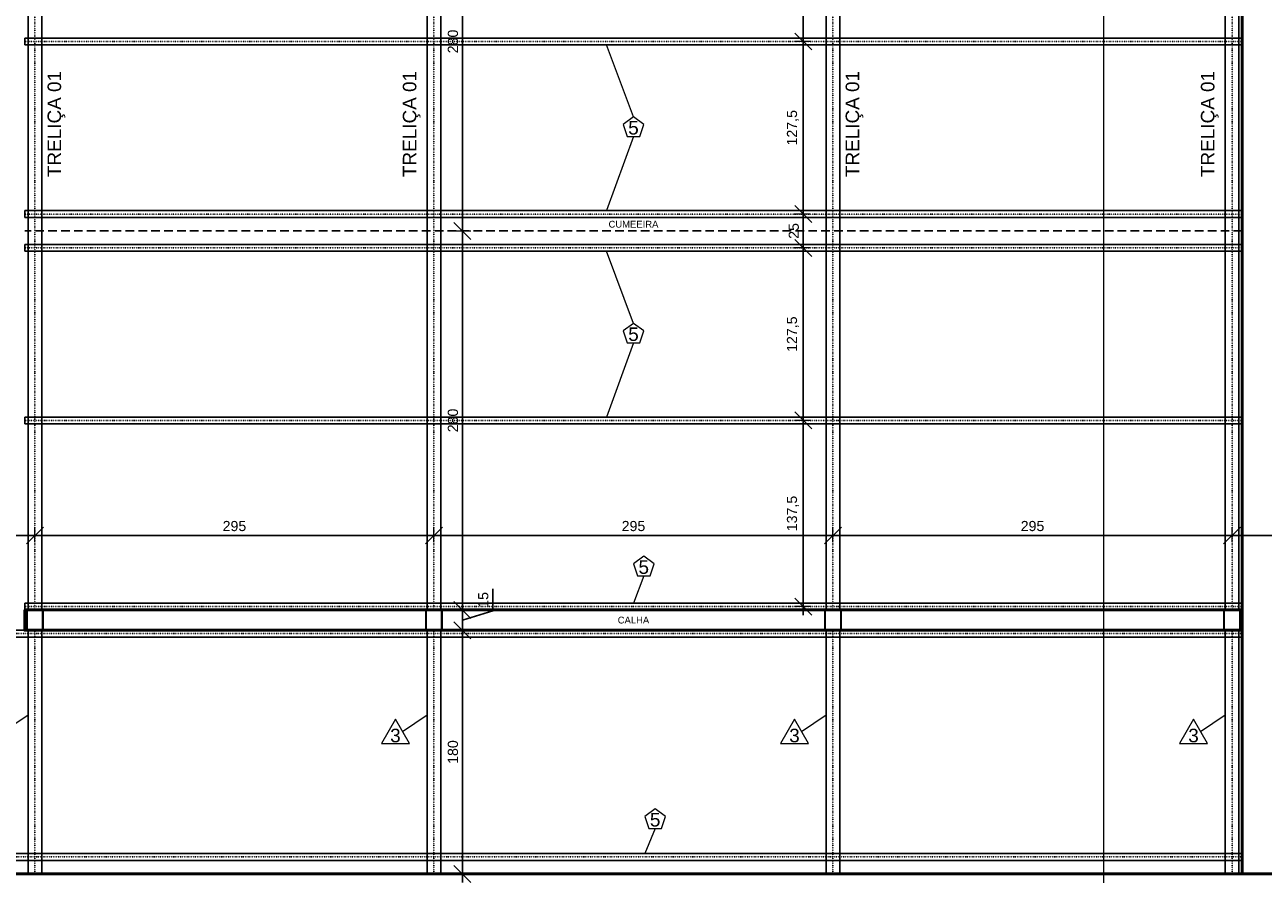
# Model space of a CAD drawing. Header units: millimetres. Extents: x 10906 to 25863, y 1966 to 4861.
# Tile 152 of 163: x 17996 to 18912, y 2941 to 3569. Entities that reach past the tile are written whole.
import ezdxf
from ezdxf.enums import TextEntityAlignment as Align

# ---------------------------------------------------------------- set-up
doc = ezdxf.new("R2010")
doc.units = ezdxf.units.MM
doc.linetypes.add('DASHED2', pattern=[9.525, 6.35, -3.175])
doc.linetypes.add('DOT2', pattern=[3.175, 0, -3.175])
for name, color, linetype, lineweight in [('AUX', 7, 'Continuous', 50), ('COTAS', 4, 'Continuous', 20), ('FO-Cortes', 7, 'Continuous', 5)]:
    doc.layers.add(name, color=color, linetype=linetype, lineweight=lineweight)
for name, color, linetype in [('CUMEEIRA', 40, 'DASHED2'), ('PILARES', 3, 'Continuous'), ('TERÇA', 5, 'Continuous'), ('TERÇA EIXO', 5, 'DOT2'), ('TEXTO', 7, 'Continuous'), ('TRELIÇA', 1, 'Continuous'), ('TRELIÇA EIXO', 89, 'DOT2')]:
    doc.layers.add(name, color=color, linetype=linetype)
doc.styles.add('1', font='arial.ttf', dxfattribs={"height": 1})
doc.styles.add('2', font='arial.ttf', dxfattribs={"height": 2})
doc.styles.add('Annotative', font='arial.ttf')
doc.dimstyles.new('MURILO', dxfattribs={"dimscale": 0, "dimtxt": 1.5, "dimasz": 2.5, "dimexe": 1.25, "dimexo": 0, "dimtad": 1, "dimtxsty": 'Annotative', "dimblk": 'OBLIQUE', "dimcen": 2.5, "dimdle": 1.25, "dimclrd": 256, "dimclre": 256, "dimclrt": 7, "dimadec": 0, "dimazin": 0, "dimtfac": 1, "dimtmove": 0, "dimatfit": 3, "dimldrblk": 'OBLIQUE', "dimfxl": 1, "dimfxlon": 1, "dimtfillclr": 5, "dimlwe": -1, "dimarcsym": 0})

# ---------------------------------------------------------------- blocks, each defined once
blk = doc.blocks.new('_Oblique')
at = {"color": 0, "linetype": 'ByBlock', "lineweight": -2}
blk.add_line((-0.5, -0.5), (0.5, 0.5), dxfattribs=at)
blk = doc.blocks.new('*D992')
at = {"layer": 'COTAS', "transparency": 16777216}
for p, q in [((17708.81, 3186.31), (17708.81, 3197.56)), ((18003.81, 3186.31), (18003.81, 3197.56))]:
    blk.add_line(p, q, dxfattribs=at)
at = {"layer": 'COTAS', "lineweight": -2, "transparency": 16777216}
blk.add_line((17702.56, 3191.31), (18010.06, 3191.31), dxfattribs=at)
at = {"layer": 'Defpoints', "color": 0, "transparency": 16777216}
for p in [(18003.81, 3191.31), (17708.81, 3136.31), (18003.81, 3136.31)]:
    blk.add_point(p, dxfattribs=at)
at = {"layer": 'COTAS', "lineweight": -2, "transparency": 16777216, "xscale": 12.5, "yscale": 12.5, "zscale": 12.5, "rotation": 180}
blk.add_blockref('_Oblique', (17708.81, 3191.31), dxfattribs=at)
at = {"layer": 'COTAS', "lineweight": -2, "transparency": 16777216, "xscale": 12.5, "yscale": 12.5, "zscale": 12.5}
blk.add_blockref('_Oblique', (18003.81, 3191.31), dxfattribs=at)
at = {"layer": 'COTAS', "color": 7, "transparency": 16777216, "insert": (17856.31, 3198.26), "char_height": 7.5, "attachment_point": 5, "style": 'Annotative'}
blk.add_mtext('295', dxfattribs=at)
blk = doc.blocks.new('*D993')
at = {"layer": 'COTAS', "transparency": 16777216}
for p, q in [((18003.81, 3186.31), (18003.81, 3197.56)), ((18298.81, 3186.31), (18298.81, 3197.56))]:
    blk.add_line(p, q, dxfattribs=at)
at = {"layer": 'COTAS', "lineweight": -2, "transparency": 16777216}
blk.add_line((17997.56, 3191.31), (18305.06, 3191.31), dxfattribs=at)
at = {"layer": 'Defpoints', "color": 0, "transparency": 16777216}
for p in [(18298.81, 3191.31), (18003.81, 3136.31), (18298.81, 3136.31)]:
    blk.add_point(p, dxfattribs=at)
at = {"layer": 'COTAS', "lineweight": -2, "transparency": 16777216, "xscale": 12.5, "yscale": 12.5, "zscale": 12.5, "rotation": 180}
blk.add_blockref('_Oblique', (18003.81, 3191.31), dxfattribs=at)
at = {"layer": 'COTAS', "lineweight": -2, "transparency": 16777216, "xscale": 12.5, "yscale": 12.5, "zscale": 12.5}
blk.add_blockref('_Oblique', (18298.81, 3191.31), dxfattribs=at)
at = {"layer": 'COTAS', "color": 7, "transparency": 16777216, "insert": (18151.31, 3198.26), "char_height": 7.5, "attachment_point": 5, "style": 'Annotative'}
blk.add_mtext('295', dxfattribs=at)
blk = doc.blocks.new('*D994')
at = {"layer": 'COTAS', "transparency": 16777216}
for p, q in [((18298.81, 3186.31), (18298.81, 3197.56)), ((18593.81, 3186.31), (18593.81, 3197.56))]:
    blk.add_line(p, q, dxfattribs=at)
at = {"layer": 'COTAS', "lineweight": -2, "transparency": 16777216}
blk.add_line((18292.56, 3191.31), (18600.06, 3191.31), dxfattribs=at)
at = {"layer": 'Defpoints', "color": 0, "transparency": 16777216}
for p in [(18593.81, 3191.31), (18298.81, 3136.31), (18593.81, 3136.31)]:
    blk.add_point(p, dxfattribs=at)
at = {"layer": 'COTAS', "lineweight": -2, "transparency": 16777216, "xscale": 12.5, "yscale": 12.5, "zscale": 12.5, "rotation": 180}
blk.add_blockref('_Oblique', (18298.81, 3191.31), dxfattribs=at)
at = {"layer": 'COTAS', "lineweight": -2, "transparency": 16777216, "xscale": 12.5, "yscale": 12.5, "zscale": 12.5}
blk.add_blockref('_Oblique', (18593.81, 3191.31), dxfattribs=at)
at = {"layer": 'COTAS', "color": 7, "transparency": 16777216, "insert": (18446.31, 3198.26), "char_height": 7.5, "attachment_point": 5, "style": 'Annotative'}
blk.add_mtext('295', dxfattribs=at)
blk = doc.blocks.new('*D995')
at = {"layer": 'COTAS', "transparency": 16777216}
for p, q in [((18593.81, 3186.31), (18593.81, 3197.56)), ((18888.81, 3186.31), (18888.81, 3197.56))]:
    blk.add_line(p, q, dxfattribs=at)
at = {"layer": 'COTAS', "lineweight": -2, "transparency": 16777216}
blk.add_line((18587.56, 3191.31), (18895.06, 3191.31), dxfattribs=at)
at = {"layer": 'Defpoints', "color": 0, "transparency": 16777216}
for p in [(18888.81, 3191.31), (18593.81, 3136.31), (18888.81, 3136.31)]:
    blk.add_point(p, dxfattribs=at)
at = {"layer": 'COTAS', "lineweight": -2, "transparency": 16777216, "xscale": 12.5, "yscale": 12.5, "zscale": 12.5, "rotation": 180}
blk.add_blockref('_Oblique', (18593.81, 3191.31), dxfattribs=at)
at = {"layer": 'COTAS', "lineweight": -2, "transparency": 16777216, "xscale": 12.5, "yscale": 12.5, "zscale": 12.5}
blk.add_blockref('_Oblique', (18888.81, 3191.31), dxfattribs=at)
at = {"layer": 'COTAS', "color": 7, "transparency": 16777216, "insert": (18741.31, 3198.26), "char_height": 7.5, "attachment_point": 5, "style": 'Annotative'}
blk.add_mtext('295', dxfattribs=at)
blk = doc.blocks.new('*D996')
at = {"layer": 'COTAS', "transparency": 16777216}
for p, q in [((18888.81, 3186.31), (18888.81, 3197.56)), ((19531.41, 3186.31), (19531.41, 3197.56))]:
    blk.add_line(p, q, dxfattribs=at)
at = {"layer": 'COTAS', "lineweight": -2, "transparency": 16777216}
blk.add_line((18882.56, 3191.31), (19537.66, 3191.31), dxfattribs=at)
at = {"layer": 'Defpoints', "color": 0, "transparency": 16777216}
for p in [(19531.41, 3191.31), (18888.81, 3136.31), (19531.41, 2941.31)]:
    blk.add_point(p, dxfattribs=at)
at = {"layer": 'COTAS', "lineweight": -2, "transparency": 16777216, "xscale": 12.5, "yscale": 12.5, "zscale": 12.5, "rotation": 180}
blk.add_blockref('_Oblique', (18888.81, 3191.31), dxfattribs=at)
at = {"layer": 'COTAS', "lineweight": -2, "transparency": 16777216, "xscale": 12.5, "yscale": 12.5, "zscale": 12.5}
blk.add_blockref('_Oblique', (19531.41, 3191.31), dxfattribs=at)
at = {"layer": 'COTAS', "color": 7, "transparency": 16777216, "insert": (19210.11, 3198.94), "char_height": 7.5, "attachment_point": 5, "style": 'Annotative'}
blk.add_mtext('642,6', dxfattribs=at)
blk = doc.blocks.new('*D1009')
at = {"layer": 'COTAS', "lineweight": -2, "transparency": 16777216}
blk.add_line((18319.81, 3410.06), (18319.81, 3702.56), dxfattribs=at)
at = {"layer": 'COTAS', "transparency": 16777216}
for p, q in [((18314.81, 3696.31), (18326.06, 3696.31)), ((18314.81, 3416.31), (18326.06, 3416.31))]:
    blk.add_line(p, q, dxfattribs=at)
at = {"layer": 'Defpoints', "color": 0, "transparency": 16777216}
for p in [(18304.81, 3696.31), (18319.81, 3696.31), (18303.81, 3416.31)]:
    blk.add_point(p, dxfattribs=at)
at = {"layer": 'COTAS', "lineweight": -2, "transparency": 16777216, "xscale": 12.5, "yscale": 12.5, "zscale": 12.5}
for p, rotation in [((18319.81, 3696.31), 90), ((18319.81, 3416.31), 270)]:
    blk.add_blockref('_Oblique', p, dxfattribs=dict(at, rotation=rotation))
at = {"layer": 'COTAS', "color": 7, "transparency": 16777216, "insert": (18312.86, 3556.31), "char_height": 7.5, "attachment_point": 5, "rotation": 90, "style": 'Annotative'}
blk.add_mtext('280', dxfattribs=at)
blk = doc.blocks.new('*D1012')
at = {"layer": 'COTAS', "transparency": 16777216}
for p, q in [((18314.81, 3416.31), (18326.06, 3416.31)), ((18314.81, 3136.31), (18326.06, 3136.31))]:
    blk.add_line(p, q, dxfattribs=at)
at = {"layer": 'COTAS', "lineweight": -2, "transparency": 16777216}
blk.add_line((18319.81, 3422.56), (18319.81, 3130.06), dxfattribs=at)
at = {"layer": 'Defpoints', "color": 0, "transparency": 16777216}
for p in [(18303.81, 3416.31), (18304.81, 3136.31), (18319.81, 3136.31)]:
    blk.add_point(p, dxfattribs=at)
at = {"layer": 'COTAS', "lineweight": -2, "transparency": 16777216, "xscale": 12.5, "yscale": 12.5, "zscale": 12.5}
for p, rotation in [((18319.81, 3416.31), 90), ((18319.81, 3136.31), 270)]:
    blk.add_blockref('_Oblique', p, dxfattribs=dict(at, rotation=rotation))
at = {"layer": 'COTAS', "color": 7, "transparency": 16777216, "insert": (18312.86, 3276.31), "char_height": 7.5, "attachment_point": 5, "rotation": 90, "style": 'Annotative'}
blk.add_mtext('280', dxfattribs=at)
blk = doc.blocks.new('*D1013')
at = {"layer": 'COTAS', "lineweight": -2, "transparency": 16777216}
for p, q in [((18342.24, 3135.54), (18342.24, 3151.88)), ((18319.81, 3142.56), (18319.81, 3115.06)), ((18319.81, 3128.81), (18342.24, 3135.54))]:
    blk.add_line(p, q, dxfattribs=at)
at = {"layer": 'COTAS', "transparency": 16777216}
for p, q in [((18314.81, 3136.31), (18326.06, 3136.31)), ((18314.81, 3121.31), (18326.06, 3121.31))]:
    blk.add_line(p, q, dxfattribs=at)
at = {"layer": 'Defpoints', "color": 0, "transparency": 16777216}
for p in [(18304.81, 3136.31), (18304.81, 3121.31), (18319.81, 3121.31)]:
    blk.add_point(p, dxfattribs=at)
at = {"layer": 'COTAS', "lineweight": -2, "transparency": 16777216, "xscale": 12.5, "yscale": 12.5, "zscale": 12.5}
for p, rotation in [((18319.81, 3136.31), 90), ((18319.81, 3121.31), 270)]:
    blk.add_blockref('_Oblique', p, dxfattribs=dict(at, rotation=rotation))
at = {"layer": 'COTAS', "color": 7, "transparency": 16777216, "insert": (18335.28, 3143.71), "char_height": 7.5, "attachment_point": 5, "rotation": 90, "style": 'Annotative'}
blk.add_mtext('15', dxfattribs=at)
blk = doc.blocks.new('*D1014')
at = {"layer": 'COTAS', "lineweight": -2, "transparency": 16777216}
blk.add_line((18319.81, 3127.56), (18319.81, 2935.06), dxfattribs=at)
at = {"layer": 'COTAS', "transparency": 16777216}
for p, q in [((18314.81, 3121.31), (18326.06, 3121.31)), ((18314.81, 2941.31), (18326.06, 2941.31))]:
    blk.add_line(p, q, dxfattribs=at)
at = {"layer": 'Defpoints', "color": 0, "transparency": 16777216}
for p in [(18304.81, 3121.31), (18303.81, 2941.31), (18319.81, 2941.31)]:
    blk.add_point(p, dxfattribs=at)
at = {"layer": 'COTAS', "lineweight": -2, "transparency": 16777216, "xscale": 12.5, "yscale": 12.5, "zscale": 12.5}
for p, rotation in [((18319.81, 3121.31), 90), ((18319.81, 2941.31), 270)]:
    blk.add_blockref('_Oblique', p, dxfattribs=dict(at, rotation=rotation))
at = {"layer": 'COTAS', "color": 7, "transparency": 16777216, "insert": (18312.86, 3031.31), "char_height": 7.5, "attachment_point": 5, "rotation": 90, "style": 'Annotative'}
blk.add_mtext('180', dxfattribs=at)
blk = doc.blocks.new('*D1015')
at = {"layer": 'COTAS', "lineweight": -2, "transparency": 16777216}
blk.add_line((18571.81, 3700.06), (18571.81, 3550.06), dxfattribs=at)
at = {"layer": 'COTAS', "transparency": 16777216}
for p, q in [((18576.81, 3693.81), (18565.56, 3693.81)), ((18576.81, 3556.31), (18565.56, 3556.31))]:
    blk.add_line(p, q, dxfattribs=at)
at = {"layer": 'Defpoints', "color": 0, "transparency": 16777216}
for p in [(18599.31, 3693.81), (18571.81, 3556.31), (18599.31, 3556.31)]:
    blk.add_point(p, dxfattribs=at)
at = {"layer": 'COTAS', "lineweight": -2, "transparency": 16777216, "xscale": 12.5, "yscale": 12.5, "zscale": 12.5}
for p, rotation in [((18571.81, 3693.81), 90), ((18571.81, 3556.31), 270)]:
    blk.add_blockref('_Oblique', p, dxfattribs=dict(at, rotation=rotation))
at = {"layer": 'COTAS', "color": 7, "transparency": 16777216, "insert": (18564.18, 3625.06), "char_height": 7.5, "attachment_point": 5, "rotation": 90, "style": 'Annotative'}
blk.add_mtext('137,5', dxfattribs=at)
blk = doc.blocks.new('*D1016')
at = {"layer": 'COTAS', "lineweight": -2, "transparency": 16777216}
blk.add_line((18571.81, 3562.56), (18571.81, 3422.56), dxfattribs=at)
at = {"layer": 'COTAS', "transparency": 16777216}
for p, q in [((18576.81, 3556.31), (18565.56, 3556.31)), ((18576.81, 3428.81), (18565.56, 3428.81))]:
    blk.add_line(p, q, dxfattribs=at)
at = {"layer": 'Defpoints', "color": 0, "transparency": 16777216}
for p in [(18599.31, 3556.31), (18571.81, 3428.81), (18599.31, 3428.81)]:
    blk.add_point(p, dxfattribs=at)
at = {"layer": 'COTAS', "lineweight": -2, "transparency": 16777216, "xscale": 12.5, "yscale": 12.5, "zscale": 12.5}
for p, rotation in [((18571.81, 3556.31), 90), ((18571.81, 3428.81), 270)]:
    blk.add_blockref('_Oblique', p, dxfattribs=dict(at, rotation=rotation))
at = {"layer": 'COTAS', "color": 7, "transparency": 16777216, "insert": (18564.18, 3492.56), "char_height": 7.5, "attachment_point": 5, "rotation": 90, "style": 'Annotative'}
blk.add_mtext('127,5', dxfattribs=at)
blk = doc.blocks.new('*D1017')
at = {"layer": 'COTAS', "lineweight": -2, "transparency": 16777216}
blk.add_line((18571.81, 3435.06), (18571.81, 3397.56), dxfattribs=at)
at = {"layer": 'COTAS', "transparency": 16777216}
for p, q in [((18576.81, 3428.81), (18565.56, 3428.81)), ((18576.81, 3403.81), (18565.56, 3403.81))]:
    blk.add_line(p, q, dxfattribs=at)
at = {"layer": 'Defpoints', "color": 0, "transparency": 16777216}
for p in [(18599.31, 3428.81), (18571.81, 3403.81), (18599.31, 3403.81)]:
    blk.add_point(p, dxfattribs=at)
at = {"layer": 'COTAS', "lineweight": -2, "transparency": 16777216, "xscale": 12.5, "yscale": 12.5, "zscale": 12.5}
for p, rotation in [((18571.81, 3428.81), 90), ((18571.81, 3403.81), 270)]:
    blk.add_blockref('_Oblique', p, dxfattribs=dict(at, rotation=rotation))
at = {"layer": 'COTAS', "color": 7, "transparency": 16777216, "insert": (18564.86, 3416.31), "char_height": 7.5, "attachment_point": 5, "rotation": 90, "style": 'Annotative'}
blk.add_mtext('25', dxfattribs=at)
blk = doc.blocks.new('*D1018')
at = {"layer": 'COTAS', "lineweight": -2, "transparency": 16777216}
blk.add_line((18571.81, 3410.06), (18571.81, 3270.06), dxfattribs=at)
at = {"layer": 'COTAS', "transparency": 16777216}
for p, q in [((18576.81, 3403.81), (18565.56, 3403.81)), ((18576.81, 3276.31), (18565.56, 3276.31))]:
    blk.add_line(p, q, dxfattribs=at)
at = {"layer": 'Defpoints', "color": 0, "transparency": 16777216}
for p in [(18599.31, 3403.81), (18571.81, 3276.31), (18599.31, 3276.31)]:
    blk.add_point(p, dxfattribs=at)
at = {"layer": 'COTAS', "lineweight": -2, "transparency": 16777216, "xscale": 12.5, "yscale": 12.5, "zscale": 12.5}
for p, rotation in [((18571.81, 3403.81), 90), ((18571.81, 3276.31), 270)]:
    blk.add_blockref('_Oblique', p, dxfattribs=dict(at, rotation=rotation))
at = {"layer": 'COTAS', "color": 7, "transparency": 16777216, "insert": (18564.18, 3340.06), "char_height": 7.5, "attachment_point": 5, "rotation": 90, "style": 'Annotative'}
blk.add_mtext('127,5', dxfattribs=at)
blk = doc.blocks.new('*D1019')
at = {"layer": 'COTAS', "lineweight": -2, "transparency": 16777216}
blk.add_line((18571.81, 3282.56), (18571.81, 3132.56), dxfattribs=at)
at = {"layer": 'COTAS', "transparency": 16777216}
for p, q in [((18576.81, 3276.31), (18565.56, 3276.31)), ((18576.81, 3138.81), (18565.56, 3138.81))]:
    blk.add_line(p, q, dxfattribs=at)
at = {"layer": 'Defpoints', "color": 0, "transparency": 16777216}
for p in [(18599.31, 3276.31), (18571.81, 3138.81), (18599.31, 3138.81)]:
    blk.add_point(p, dxfattribs=at)
at = {"layer": 'COTAS', "lineweight": -2, "transparency": 16777216, "xscale": 12.5, "yscale": 12.5, "zscale": 12.5}
for p, rotation in [((18571.81, 3276.31), 90), ((18571.81, 3138.81), 270)]:
    blk.add_blockref('_Oblique', p, dxfattribs=dict(at, rotation=rotation))
at = {"layer": 'COTAS', "color": 7, "transparency": 16777216, "insert": (18564.18, 3207.56), "char_height": 7.5, "attachment_point": 5, "rotation": 90, "style": 'Annotative'}
blk.add_mtext('137,5', dxfattribs=at)

msp = doc.modelspace()

# ---------------------------------------------------------------- linework, layer by layer
at = {"layer": 'AUX'}
for points in [[(19191.31112, 3891.30755), (19191.31112, 3696.30755), (18896.31112, 3696.30755), (18896.31112, 2941.30755)], [(15736.40858, 2166.30755), (15721.40858, 2166.30755), (15721.40858, 2941.30755), (19531.40858, 2941.30755), (19531.40858, 2166.30755), (19516.40858, 2166.30755)]]:
    msp.add_lwpolyline(points, dxfattribs=at)
msp.add_lwpolyline([(17996.31112, 3136.30754), (17996.31112, 3121.30754), (18896.31112, 3121.30754), (18896.31112, 3136.30754)], close=True, dxfattribs=at)
at = {"layer": 'COTAS'}
for p, q in [((18446.31112, 3500.55754), (18426.31112, 3553.80755)), ((18446.31112, 3486.08541), (18426.31112, 3431.30754)), ((18446.31112, 3348.05754), (18426.31112, 3401.30754)), ((18446.31112, 3333.58541), (18426.31112, 3278.80754)), ((18453.9084, 3161.48244), (18446.31112, 3141.30754)), ((17980.52781, 3046.53538), (17998.81113, 3058.80754)), ((18275.52781, 3046.53538), (18293.81112, 3058.80754)), ((18570.52781, 3046.53538), (18588.81112, 3058.80754)), ((18865.52781, 3046.53538), (18883.81112, 3058.80754)), ((18462.34328, 2974.83541), (18454.746, 2956.30755))]:
    msp.add_line(p, q, dxfattribs=at)
for points in [[(18446.31112, 3500.55754), (18438.70267, 3495.02968), (18441.60884, 3486.08541), (18451.0134, 3486.08541), (18453.91958, 3495.02968)], [(18446.31112, 3348.05754), (18438.70267, 3342.52968), (18441.60884, 3333.58541), (18451.0134, 3333.58541), (18453.91958, 3342.52968)], [(18453.9084, 3175.95458), (18446.29995, 3170.42671), (18449.20612, 3161.48244), (18458.61069, 3161.48244), (18461.51686, 3170.42671)], [(18270.33166, 3055.53538), (18259.93935, 3037.53538), (18280.72396, 3037.53538)], [(18565.33165, 3055.53538), (18554.93935, 3037.53538), (18575.72396, 3037.53538)], [(18860.33166, 3055.53538), (18849.93935, 3037.53538), (18870.72396, 3037.53538)], [(18462.34328, 2989.30755), (18454.73483, 2983.77969), (18457.641, 2974.83541), (18467.04557, 2974.83541), (18469.95174, 2983.77969)]]:
    msp.add_lwpolyline(points, close=True, dxfattribs=at)
at = {"layer": 'CUMEEIRA'}
msp.add_line((18896.31112, 3416.30754), (17996.31112, 3416.30754), dxfattribs=at)
at = {"layer": 'FO-Cortes'}
msp.add_line((18793.75219, 4861.30755), (18793.75219, 1966.30755), dxfattribs=at)
at = {"layer": 'PILARES'}
for points in [[(18009.51112, 3136.30754), (18009.55805, 3136.30385), (18009.60383, 3136.29286), (18009.64732, 3136.27484), (18009.68746, 3136.25024), (18009.72325, 3136.21967), (18009.75383, 3136.18387), (18009.77842, 3136.14374), (18009.79644, 3136.10024), (18009.80743, 3136.05447), (18009.81112, 3136.00754), (18009.81112, 3121.60754), (18009.80743, 3121.56061), (18009.79644, 3121.51483), (18009.77842, 3121.47134), (18009.75383, 3121.4312), (18009.72325, 3121.39541), (18009.68746, 3121.36483), (18009.64732, 3121.34024), (18009.60383, 3121.32222), (18009.55805, 3121.31123), (18009.51112, 3121.30754), (17998.11112, 3121.30754), (17998.06419, 3121.31123), (17998.01842, 3121.32222), (17997.97492, 3121.34024), (17997.93479, 3121.36483), (17997.89899, 3121.39541), (17997.86842, 3121.4312), (17997.84382, 3121.47134), (17997.8258, 3121.51483), (17997.81482, 3121.56061), (17997.81112, 3121.60754), (17997.81112, 3136.00754), (17997.81482, 3136.05447), (17997.8258, 3136.10024), (17997.84382, 3136.14374), (17997.86842, 3136.18387), (17997.89899, 3136.21967), (17997.93479, 3136.25024), (17997.97492, 3136.27484), (17998.01842, 3136.29286), (17998.06419, 3136.30385), (17998.11112, 3136.30754), (18009.51112, 3136.30754)], [(18009.21112, 3136.00754), (18009.25805, 3136.00385), (18009.30383, 3135.99286), (18009.34732, 3135.97484), (18009.38746, 3135.95024), (18009.42325, 3135.91967), (18009.45383, 3135.88387), (18009.47842, 3135.84374), (18009.49644, 3135.80024), (18009.50743, 3135.75447), (18009.51112, 3135.70754), (18009.51112, 3121.90754), (18009.50743, 3121.86061), (18009.49644, 3121.81483), (18009.47842, 3121.77134), (18009.45383, 3121.7312), (18009.42325, 3121.69541), (18009.38746, 3121.66483), (18009.34732, 3121.64024), (18009.30383, 3121.62222), (18009.25805, 3121.61123), (18009.21112, 3121.60754), (17998.41112, 3121.60754), (17998.36419, 3121.61123), (17998.31842, 3121.62222), (17998.27492, 3121.64024), (17998.23479, 3121.66483), (17998.19899, 3121.69541), (17998.16842, 3121.7312), (17998.14382, 3121.77134), (17998.1258, 3121.81483), (17998.11482, 3121.86061), (17998.11112, 3121.90754), (17998.11112, 3135.70754), (17998.11482, 3135.75447), (17998.1258, 3135.80024), (17998.14382, 3135.84374), (17998.16842, 3135.88387), (17998.19899, 3135.91967), (17998.23479, 3135.95024), (17998.27492, 3135.97484), (17998.31842, 3135.99286), (17998.36419, 3136.00385), (17998.41112, 3136.00754), (18009.21112, 3136.00754)], [(18304.51112, 3136.30754), (18304.55805, 3136.30385), (18304.60383, 3136.29286), (18304.64732, 3136.27484), (18304.68746, 3136.25024), (18304.72325, 3136.21967), (18304.75383, 3136.18387), (18304.77842, 3136.14374), (18304.79644, 3136.10024), (18304.80743, 3136.05447), (18304.81112, 3136.00754), (18304.81112, 3121.60754), (18304.80743, 3121.56061), (18304.79644, 3121.51483), (18304.77842, 3121.47134), (18304.75383, 3121.4312), (18304.72325, 3121.39541), (18304.68746, 3121.36483), (18304.64732, 3121.34024), (18304.60383, 3121.32222), (18304.55805, 3121.31123), (18304.51112, 3121.30754), (18293.11112, 3121.30754), (18293.06419, 3121.31123), (18293.01842, 3121.32222), (18292.97492, 3121.34024), (18292.93479, 3121.36483), (18292.89899, 3121.39541), (18292.86842, 3121.4312), (18292.84382, 3121.47134), (18292.8258, 3121.51483), (18292.81482, 3121.56061), (18292.81112, 3121.60754), (18292.81112, 3136.00754), (18292.81482, 3136.05447), (18292.8258, 3136.10024), (18292.84382, 3136.14374), (18292.86842, 3136.18387), (18292.89899, 3136.21967), (18292.93479, 3136.25024), (18292.97492, 3136.27484), (18293.01842, 3136.29286), (18293.06419, 3136.30385), (18293.11112, 3136.30754), (18304.51112, 3136.30754)], [(18304.21112, 3136.00754), (18304.25805, 3136.00385), (18304.30383, 3135.99286), (18304.34732, 3135.97484), (18304.38746, 3135.95024), (18304.42325, 3135.91967), (18304.45383, 3135.88387), (18304.47842, 3135.84374), (18304.49644, 3135.80024), (18304.50743, 3135.75447), (18304.51112, 3135.70754), (18304.51112, 3121.90754), (18304.50743, 3121.86061), (18304.49644, 3121.81483), (18304.47842, 3121.77134), (18304.45383, 3121.7312), (18304.42325, 3121.69541), (18304.38746, 3121.66483), (18304.34732, 3121.64024), (18304.30383, 3121.62222), (18304.25805, 3121.61123), (18304.21112, 3121.60754), (18293.41112, 3121.60754), (18293.36419, 3121.61123), (18293.31842, 3121.62222), (18293.27492, 3121.64024), (18293.23479, 3121.66483), (18293.19899, 3121.69541), (18293.16842, 3121.7312), (18293.14382, 3121.77134), (18293.1258, 3121.81483), (18293.11482, 3121.86061), (18293.11112, 3121.90754), (18293.11112, 3135.70754), (18293.11482, 3135.75447), (18293.1258, 3135.80024), (18293.14382, 3135.84374), (18293.16842, 3135.88387), (18293.19899, 3135.91967), (18293.23479, 3135.95024), (18293.27492, 3135.97484), (18293.31842, 3135.99286), (18293.36419, 3136.00385), (18293.41112, 3136.00754), (18304.21112, 3136.00754)], [(18599.51112, 3136.30754), (18599.55805, 3136.30385), (18599.60383, 3136.29286), (18599.64732, 3136.27484), (18599.68746, 3136.25024), (18599.72325, 3136.21967), (18599.75383, 3136.18387), (18599.77842, 3136.14374), (18599.79644, 3136.10024), (18599.80743, 3136.05447), (18599.81112, 3136.00754), (18599.81112, 3121.60754), (18599.80743, 3121.56061), (18599.79644, 3121.51483), (18599.77842, 3121.47134), (18599.75383, 3121.4312), (18599.72325, 3121.39541), (18599.68746, 3121.36483), (18599.64732, 3121.34024), (18599.60383, 3121.32222), (18599.55805, 3121.31123), (18599.51112, 3121.30754), (18588.11112, 3121.30754), (18588.06419, 3121.31123), (18588.01842, 3121.32222), (18587.97492, 3121.34024), (18587.93479, 3121.36483), (18587.89899, 3121.39541), (18587.86842, 3121.4312), (18587.84382, 3121.47134), (18587.8258, 3121.51483), (18587.81482, 3121.56061), (18587.81112, 3121.60754), (18587.81112, 3136.00754), (18587.81482, 3136.05447), (18587.8258, 3136.10024), (18587.84382, 3136.14374), (18587.86842, 3136.18387), (18587.89899, 3136.21967), (18587.93479, 3136.25024), (18587.97492, 3136.27484), (18588.01842, 3136.29286), (18588.06419, 3136.30385), (18588.11112, 3136.30754), (18599.51112, 3136.30754)], [(18599.21112, 3136.00754), (18599.25805, 3136.00385), (18599.30383, 3135.99286), (18599.34732, 3135.97484), (18599.38746, 3135.95024), (18599.42325, 3135.91967), (18599.45383, 3135.88387), (18599.47842, 3135.84374), (18599.49644, 3135.80024), (18599.50743, 3135.75447), (18599.51112, 3135.70754), (18599.51112, 3121.90754), (18599.50743, 3121.86061), (18599.49644, 3121.81483), (18599.47842, 3121.77134), (18599.45383, 3121.7312), (18599.42325, 3121.69541), (18599.38746, 3121.66483), (18599.34732, 3121.64024), (18599.30383, 3121.62222), (18599.25805, 3121.61123), (18599.21112, 3121.60754), (18588.41112, 3121.60754), (18588.36419, 3121.61123), (18588.31842, 3121.62222), (18588.27492, 3121.64024), (18588.23479, 3121.66483), (18588.19899, 3121.69541), (18588.16842, 3121.7312), (18588.14382, 3121.77134), (18588.1258, 3121.81483), (18588.11482, 3121.86061), (18588.11112, 3121.90754), (18588.11112, 3135.70754), (18588.11482, 3135.75447), (18588.1258, 3135.80024), (18588.14382, 3135.84374), (18588.16842, 3135.88387), (18588.19899, 3135.91967), (18588.23479, 3135.95024), (18588.27492, 3135.97484), (18588.31842, 3135.99286), (18588.36419, 3136.00385), (18588.41112, 3136.00754), (18599.21112, 3136.00754)], [(18894.51112, 3136.30754), (18894.55805, 3136.30385), (18894.60383, 3136.29286), (18894.64732, 3136.27484), (18894.68746, 3136.25024), (18894.72325, 3136.21967), (18894.75383, 3136.18387), (18894.77842, 3136.14374), (18894.79644, 3136.10024), (18894.80743, 3136.05447), (18894.81112, 3136.00754), (18894.81112, 3121.60754), (18894.80743, 3121.56061), (18894.79644, 3121.51483), (18894.77842, 3121.47134), (18894.75383, 3121.4312), (18894.72325, 3121.39541), (18894.68746, 3121.36483), (18894.64732, 3121.34024), (18894.60383, 3121.32222), (18894.55805, 3121.31123), (18894.51112, 3121.30754), (18883.11112, 3121.30754), (18883.06419, 3121.31123), (18883.01842, 3121.32222), (18882.97492, 3121.34024), (18882.93479, 3121.36483), (18882.89899, 3121.39541), (18882.86842, 3121.4312), (18882.84382, 3121.47134), (18882.8258, 3121.51483), (18882.81482, 3121.56061), (18882.81112, 3121.60754), (18882.81112, 3136.00754), (18882.81482, 3136.05447), (18882.8258, 3136.10024), (18882.84382, 3136.14374), (18882.86842, 3136.18387), (18882.89899, 3136.21967), (18882.93479, 3136.25024), (18882.97492, 3136.27484), (18883.01842, 3136.29286), (18883.06419, 3136.30385), (18883.11112, 3136.30754), (18894.51112, 3136.30754)], [(18894.21112, 3136.00754), (18894.25805, 3136.00385), (18894.30383, 3135.99286), (18894.34732, 3135.97484), (18894.38746, 3135.95024), (18894.42325, 3135.91967), (18894.45383, 3135.88387), (18894.47842, 3135.84374), (18894.49644, 3135.80024), (18894.50743, 3135.75447), (18894.51112, 3135.70754), (18894.51112, 3121.90754), (18894.50743, 3121.86061), (18894.49644, 3121.81483), (18894.47842, 3121.77134), (18894.45383, 3121.7312), (18894.42325, 3121.69541), (18894.38746, 3121.66483), (18894.34732, 3121.64024), (18894.30383, 3121.62222), (18894.25805, 3121.61123), (18894.21112, 3121.60754), (18883.41112, 3121.60754), (18883.36419, 3121.61123), (18883.31842, 3121.62222), (18883.27492, 3121.64024), (18883.23479, 3121.66483), (18883.19899, 3121.69541), (18883.16842, 3121.7312), (18883.14382, 3121.77134), (18883.1258, 3121.81483), (18883.11482, 3121.86061), (18883.11112, 3121.90754), (18883.11112, 3135.70754), (18883.11482, 3135.75447), (18883.1258, 3135.80024), (18883.14382, 3135.84374), (18883.16842, 3135.88387), (18883.19899, 3135.91967), (18883.23479, 3135.95024), (18883.27492, 3135.97484), (18883.31842, 3135.99286), (18883.36419, 3136.00385), (18883.41112, 3136.00754), (18894.21112, 3136.00754)]]:
    msp.add_lwpolyline(points, close=True, dxfattribs=at)
at = {"layer": 'PILARES', "linetype": 'DOT2', "ltscale": 0.05}
for points in [[(17997.81112, 3121.30754), (18003.81112, 3121.30754), (18009.81112, 3121.30754), (18009.81112, 3128.80754), (18009.81112, 3136.30754), (18003.81112, 3136.30754), (17997.81112, 3136.30754), (17997.81112, 3128.80754), (17997.81112, 3121.30754)], [(17997.81112, 3121.30754), (18003.81112, 3121.30754), (18009.81112, 3121.30754), (18009.81112, 3128.80754), (18009.81112, 3136.30754), (18003.81112, 3136.30754), (17997.81112, 3136.30754), (17997.81112, 3128.80754), (17997.81112, 3121.30754)], [(18292.81112, 3121.30754), (18298.81112, 3121.30754), (18304.81112, 3121.30754), (18304.81112, 3128.80754), (18304.81112, 3136.30754), (18298.81112, 3136.30754), (18292.81112, 3136.30754), (18292.81112, 3128.80754), (18292.81112, 3121.30754)], [(18292.81112, 3121.30754), (18298.81112, 3121.30754), (18304.81112, 3121.30754), (18304.81112, 3128.80754), (18304.81112, 3136.30754), (18298.81112, 3136.30754), (18292.81112, 3136.30754), (18292.81112, 3128.80754), (18292.81112, 3121.30754)], [(18587.81112, 3121.30754), (18593.81112, 3121.30754), (18599.81112, 3121.30754), (18599.81112, 3128.80754), (18599.81112, 3136.30754), (18593.81112, 3136.30754), (18587.81112, 3136.30754), (18587.81112, 3128.80754), (18587.81112, 3121.30754)], [(18587.81112, 3121.30754), (18593.81112, 3121.30754), (18599.81112, 3121.30754), (18599.81112, 3128.80754), (18599.81112, 3136.30754), (18593.81112, 3136.30754), (18587.81112, 3136.30754), (18587.81112, 3128.80754), (18587.81112, 3121.30754)], [(18882.81112, 3121.30754), (18888.81112, 3121.30754), (18894.81112, 3121.30754), (18894.81112, 3128.80754), (18894.81112, 3136.30754), (18888.81112, 3136.30754), (18882.81112, 3136.30754), (18882.81112, 3128.80754), (18882.81112, 3121.30754)], [(18882.81112, 3121.30754), (18888.81112, 3121.30754), (18894.81112, 3121.30754), (18894.81112, 3128.80754), (18894.81112, 3136.30754), (18888.81112, 3136.30754), (18882.81112, 3136.30754), (18882.81112, 3128.80754), (18882.81112, 3121.30754)]]:
    msp.add_lwpolyline(points, close=True, dxfattribs=at)
at = {"layer": 'TERÇA'}
for p, q in [((17996.31112, 3558.80755), (18896.31112, 3558.80755)), ((17996.31112, 3558.80755), (17996.31112, 3553.80755)), ((17996.31112, 3553.80755), (18896.31112, 3553.80755)), ((18896.31112, 3558.80755), (18896.31112, 3553.80755)), ((18896.31112, 3431.30754), (17996.31112, 3431.30754)), ((17996.31112, 3431.30754), (17996.31112, 3426.30754)), ((18896.31112, 3426.30754), (17996.31112, 3426.30754)), ((18896.31112, 3431.30754), (18896.31112, 3426.30754)), ((18896.31112, 3406.30754), (17996.31112, 3406.30754)), ((17996.31112, 3406.30754), (17996.31112, 3401.30754)), ((18896.31112, 3406.30754), (18896.31112, 3401.30754)), ((18896.31112, 3401.30754), (17996.31112, 3401.30754)), ((17996.31112, 3278.80754), (18896.31112, 3278.80754)), ((17996.31112, 3278.80754), (17996.31112, 3273.80754)), ((17996.31112, 3278.80754), (17996.31112, 3273.80754)), ((18896.31112, 3278.80754), (18896.31112, 3273.80754)), ((18896.31112, 3278.80754), (18896.31112, 3273.80754)), ((17996.31112, 3273.80754), (18896.31112, 3273.80754)), ((17996.31112, 3141.30754), (18896.31112, 3141.30754)), ((17996.31112, 3141.30754), (17996.31112, 3136.30754)), ((18896.31112, 3141.30754), (18896.31112, 3136.30754)), ((17996.31112, 3136.30754), (18896.31112, 3136.30754)), ((15988.31112, 3121.30754), (18896.31112, 3121.30754)), ((15988.31112, 3116.30754), (18896.31112, 3116.30754)), ((18896.31112, 3121.30754), (18896.31112, 3116.30754)), ((15988.31112, 2956.30755), (18896.31112, 2956.30755)), ((15988.31112, 2951.30755), (18896.31112, 2951.30755)), ((18896.31112, 2956.30755), (18896.31112, 2951.30755))]:
    msp.add_line(p, q, dxfattribs=at)
at = {"layer": 'TERÇA EIXO', "ltscale": 0.1}
for p, q in [((17996.31112, 3556.30755), (18896.31112, 3556.30755)), ((18896.31112, 3428.80754), (17996.31112, 3428.80754)), ((18896.31112, 3403.80754), (17996.31112, 3403.80754)), ((17996.31112, 3276.30754), (18896.31112, 3276.30754)), ((17996.31112, 3138.80754), (18896.31112, 3138.80754)), ((15988.31112, 3118.80754), (18896.31112, 3118.80754)), ((15988.31112, 2953.80755), (18896.31112, 2953.80755))]:
    msp.add_line(p, q, dxfattribs=at)
at = {"layer": 'TRELIÇA'}
for p, q in [((17998.81112, 3696.30755), (17998.81112, 3136.30754)), ((18008.81112, 3696.30755), (18008.81112, 3136.30754)), ((18293.81112, 3696.30755), (18293.81112, 3136.30754)), ((18303.81112, 3696.30755), (18303.81112, 3136.30754)), ((18588.81112, 3696.30755), (18588.81112, 3136.30754)), ((18598.81112, 3696.30755), (18598.81112, 3136.30754)), ((18883.81112, 3696.30755), (18883.81112, 3136.30754)), ((18893.81112, 3696.30755), (18893.81112, 3136.30754)), ((17998.81113, 3121.30754), (17998.81113, 2941.30754)), ((18008.81113, 3121.30754), (18008.81113, 2941.30754)), ((18293.81112, 3121.30754), (18293.81112, 2941.30754)), ((18303.81112, 3121.30754), (18303.81112, 2941.30754)), ((18588.81112, 3121.30754), (18588.81112, 2941.30754)), ((18598.81112, 3121.30754), (18598.81112, 2941.30754)), ((18883.81112, 3121.30754), (18883.81112, 2941.30754)), ((18893.81112, 3121.30754), (18893.81112, 2941.30754))]:
    msp.add_line(p, q, dxfattribs=at)
at = {"layer": 'TRELIÇA EIXO', "ltscale": 0.1}
for p, q in [((18003.81112, 3696.30755), (18003.81112, 3136.30754)), ((18298.81112, 3696.30755), (18298.81112, 3136.30754)), ((18593.81112, 3696.30755), (18593.81112, 3136.30754)), ((18888.81112, 3696.30755), (18888.81112, 3136.30754)), ((18003.81113, 3121.30754), (18003.81113, 2941.30754)), ((18298.81112, 3121.30754), (18298.81112, 2941.30754)), ((18593.81112, 3121.30754), (18593.81112, 2941.30754)), ((18888.81112, 3121.30754), (18888.81112, 2941.30754))]:
    msp.add_line(p, q, dxfattribs=at)

# ---------------------------------------------------------------- texts
at = {"layer": 'TEXTO', "style": '2'}
for p in [(18023.16688, 3456.12821), (18285.79832, 3456.12821), (18613.16688, 3456.12821), (18875.79832, 3456.12821)]:
    msp.add_text('TRELIÇA 01', height=10, rotation=90, dxfattribs=at).set_placement(p)
at = {"layer": 'TEXTO'}
for s, height, style, p in [('5', 10, '2', (18446.31112, 3492.55754)), ('5', 10, '2', (18446.31112, 3340.05754)), ('5', 10, '2', (18453.90841, 3167.95458)), ('CALHA', 5, '1', (18446.31112, 3128.80754)), ('3', 10, '2', (18270.33166, 3043.53538)), ('3', 10, '2', (18565.33165, 3043.53538)), ('3', 10, '2', (18860.33166, 3043.53538)), ('5', 10, '2', (18462.34329, 2981.30755))]:
    msp.add_text(s, height=height, dxfattribs=dict(at, style=style)).set_placement(p, align=Align.MIDDLE_CENTER)
at = {"layer": 'TEXTO', "style": '1'}
msp.add_text('CUMEEIRA', height=5, dxfattribs=at).set_placement((18446.31112, 3418.80754), align=Align.CENTER)

# ---------------------------------------------------------------- dimensions: what is measured, and where the dimension line sits
at = {"layer": 'COTAS'}
for base, p1, p2, picture, middle in [((18319.81112, 3696.30755), (18303.81112, 3416.30754), (18304.81112, 3696.30755), '*D1009', (18312.85682, 3556.30755)), ((18571.81113, 3556.30755), (18599.31112, 3693.80755), (18599.31112, 3556.30755), '*D1015', (18564.17897, 3625.05755)), ((18571.81113, 3428.80754), (18599.31112, 3556.30755), (18599.31112, 3428.80754), '*D1016', (18564.17897, 3492.55755)), ((18571.81113, 3403.80754), (18599.31112, 3428.80754), (18599.31112, 3403.80754), '*D1017', (18564.85683, 3416.30754)), ((18319.81112, 3136.30754), (18303.81112, 3416.30754), (18304.81112, 3136.30754), '*D1012', (18312.85682, 3276.30754)), ((18571.81113, 3276.30754), (18599.31112, 3403.80754), (18599.31112, 3276.30754), '*D1018', (18564.17897, 3340.05754)), ((18571.81113, 3138.80754), (18599.31112, 3276.30754), (18599.31112, 3138.80754), '*D1019', (18564.17897, 3207.55754)), ((18319.81112, 3121.30754), (18304.81112, 3136.30754), (18304.81112, 3121.30754), '*D1013', (18335.28222, 3138.66016)), ((18319.81112, 2941.30754), (18304.81112, 3121.30754), (18303.81112, 2941.30754), '*D1014', (18312.85682, 3031.30754))]:
    dim = msp.add_linear_dim(base=base, p1=p1, p2=p2, angle=90, dimstyle='MURILO', dxfattribs=at)
    dim.commit()
    dim.dimension.update_dxf_attribs({"geometry": picture, "text_midpoint": middle})
for base, p1, p2, picture, middle in [((18003.81112, 3191.30754), (17708.81113, 3136.30755), (18003.81112, 3136.30754), '*D992', (17856.31113, 3198.26183)), ((18298.81112, 3191.30754), (18003.81112, 3136.30754), (18298.81112, 3136.30754), '*D993', (18151.31112, 3198.26183)), ((18593.81112, 3191.30754), (18298.81112, 3136.30754), (18593.81112, 3136.30754), '*D994', (18446.31112, 3198.26183)), ((18888.81112, 3191.30754), (18593.81112, 3136.30754), (18888.81112, 3136.30754), '*D995', (18741.31112, 3198.26183)), ((19531.40858, 3191.30754), (18888.81112, 3136.30754), (19531.40858, 2941.30755), '*D996', (19210.10985, 3198.9397))]:
    dim = msp.add_linear_dim(base=base, p1=p1, p2=p2, dimstyle='MURILO', dxfattribs=at)
    dim.commit()
    dim.dimension.update_dxf_attribs({"geometry": picture, "text_midpoint": middle})

doc.saveas('drawing.dxf')
